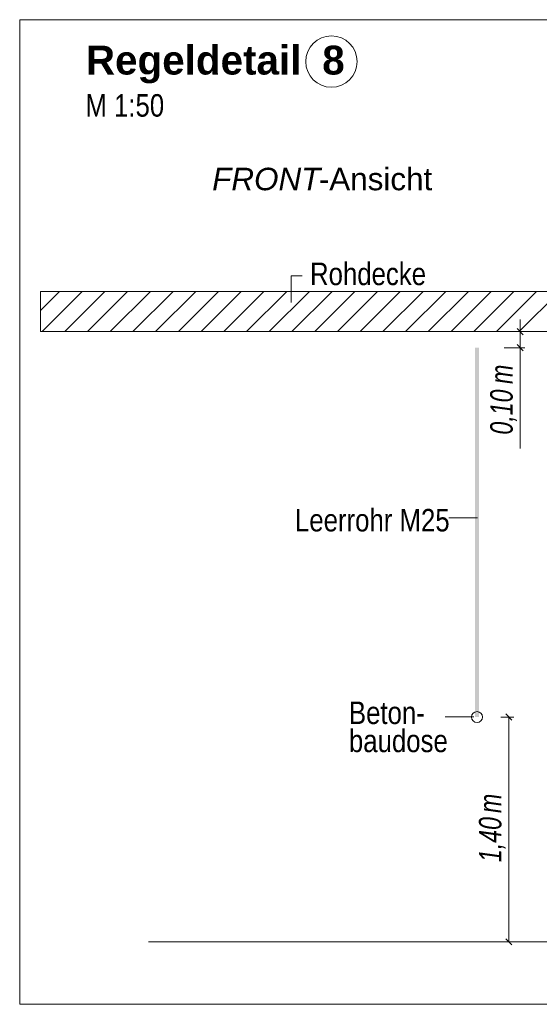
# Model space of a CAD drawing. Extents: x -420 to 300, y 62 to 1162.
# Tile 98 of 256: x 187 to 219, y 615 to 677. Entities that reach past the tile are written whole.
import ezdxf
from ezdxf.lldxf.tags import DXFTag

# ---------------------------------------------------------------- set-up
doc = ezdxf.new("R2010")
doc.units = 0
doc.layers.get('0').update_dxf_attribs({"lineweight": 35})
for name, color, linetype, lineweight, true_color in [('E_Aussparung Bemaßung-A06G9FCW8I', 5, 'Continuous', 9, 0x0000ff), ('E_Betonbaudose', 1, 'Continuous', 13, 0xff0000), ('E_Detail_Beschriftung', 7, 'Continuous', 13, 0x009900), ('E_Detail_Wandschraffur', 7, 'Continuous', 5, 0xc0c0c0), ('E_Leerrohr Beschriftung', 1, 'Continuous', 9, 0xff0000)]:
    doc.layers.add(name, color=color, linetype=linetype, lineweight=lineweight, true_color=true_color)
doc.layers.add('E_Detail_Linie_Text_Bem', color=7, linetype='Continuous', lineweight=13)
doc.styles.get("Standard").update_dxf_attribs({"font": 'ARIALN.TTF'})
tags = doc.linetypes.add('fein_strichliert', pattern=[4, 1, -2, 1]).pattern_tags.tags
tags[8:9] = [DXFTag(74, 4), DXFTag(75, 0), DXFTag(340, '0'), DXFTag(46, 0.0), DXFTag(50, 0.0), DXFTag(44, 0.0), DXFTag(45, 0.0)]
tags[6:7] = [DXFTag(74, 4), DXFTag(75, 0), DXFTag(340, '0'), DXFTag(46, 0.0), DXFTag(50, 0.0), DXFTag(44, 0.0), DXFTag(45, 0.0)]
tags[4:5] = [DXFTag(74, 4), DXFTag(75, 0), DXFTag(340, '0'), DXFTag(46, 0.0), DXFTag(50, 0.0), DXFTag(44, 0.0), DXFTag(45, 0.0)]
tags = doc.linetypes.add('fein_strichliert-A06G9FCV8I', pattern=[4, 1, -2, 1]).pattern_tags.tags
tags[8:9] = [DXFTag(74, 4), DXFTag(75, 0), DXFTag(340, '0'), DXFTag(46, 0.0), DXFTag(50, 0.0), DXFTag(44, 0.0), DXFTag(45, 0.0)]
tags[6:7] = [DXFTag(74, 4), DXFTag(75, 0), DXFTag(340, '0'), DXFTag(46, 0.0), DXFTag(50, 0.0), DXFTag(44, 0.0), DXFTag(45, 0.0)]
tags[4:5] = [DXFTag(74, 4), DXFTag(75, 0), DXFTag(340, '0'), DXFTag(46, 0.0), DXFTag(50, 0.0), DXFTag(44, 0.0), DXFTag(45, 0.0)]

# ---------------------------------------------------------------- blocks, each defined once
blk = doc.blocks.new('Referenz-A06G9FCZ8I')
at = {"layer": 'E_Aussparung Bemaßung-A06G9FCW8I', "linetype": 'Continuous', "ltscale": 0.13}
for p, q in [((217.585, 657.33), (217.967, 656.948)), ((217.776, 657.903), (217.776, 649.865)), ((218.076, 657.139), (216.776, 657.139)), ((218.076, 656.139), (216.776, 656.139)), ((217.585, 656.33), (217.967, 655.948)), ((217.376, 633.139), (216.576, 633.139)), ((217.267, 632.948), (216.885, 633.33)), ((217.076, 633.139), (217.076, 619.139)), ((217.267, 618.948), (216.885, 619.33)), ((217.376, 619.139), (216.576, 619.139))]:
    blk.add_line(p, q, dxfattribs=at)
at = {"layer": 'E_Betonbaudose', "linetype": 'Continuous', "ltscale": 0.13}
blk.add_circle((215.09, 633.139), 0.34, dxfattribs=at)
at = {"layer": 'E_Detail_Linie_Text_Bem', "linetype": 'fein_strichliert-A06G9FCV8I', "ltscale": 0.65}
for p, q in [((249.398, 676.567), (186.629, 676.567)), ((186.629, 676.567), (186.629, 615.25)), ((186.629, 615.25), (246.372, 615.25))]:
    blk.add_line(p, q, dxfattribs=at)
at = {"layer": 'E_Detail_Linie_Text_Bem', "color": 0, "linetype": 'Continuous', "ltscale": 0.13}
for p, q in [((203.52, 658.96), (203.52, 660.608)), ((203.52, 660.608), (204.206, 660.608)), ((213.334, 645.544), (215.119, 645.544)), ((213.098, 633.143), (214.883, 633.143))]:
    blk.add_line(p, q, dxfattribs=at)
at = {"layer": 'E_Detail_Linie_Text_Bem', "linetype": 'Continuous', "ltscale": 0.13}
for p, q in [((239.246, 659.639), (187.919, 659.639)), ((187.919, 659.639), (187.919, 657.139)), ((187.919, 657.139), (198.311, 657.139)), ((187.919, 657.139), (236.746, 657.139)), ((198.311, 657.139), (239.246, 657.139)), ((194.645, 619.139), (231.658, 619.139))]:
    blk.add_line(p, q, dxfattribs=at)
blk.add_solid([(215.215, 656.14), (215.215, 633.139), (214.965, 656.139), (214.965, 633.139)], dxfattribs=at)
at = {"layer": 'E_Detail_Wandschraffur', "linetype": 'ByBlock', "ltscale": 0.13}
for p, q in [((187.919, 658.454), (189.104, 659.639)), ((189.432, 657.139), (191.932, 659.639)), ((192.261, 657.139), (194.761, 659.639)), ((195.089, 657.139), (197.589, 659.639)), ((197.917, 657.139), (200.417, 659.639)), ((200.746, 657.139), (203.246, 659.639)), ((203.574, 657.139), (206.074, 659.639)), ((206.403, 657.139), (208.903, 659.639)), ((209.231, 657.139), (211.731, 659.639)), ((212.06, 657.139), (214.56, 659.639)), ((214.888, 657.139), (217.388, 659.639)), ((217.716, 657.139), (220.216, 659.639))]:
    blk.add_line(p, q, dxfattribs=at)
at = {"layer": 'E_Detail_Wandschraffur', "linetype": 'fein_strichliert', "ltscale": 0.13}
for p, q in [((188.018, 657.139), (190.518, 659.639)), ((190.846, 657.139), (193.346, 659.639)), ((193.675, 657.139), (196.175, 659.639)), ((196.503, 657.139), (199.003, 659.639)), ((199.332, 657.139), (201.832, 659.639)), ((202.16, 657.139), (204.66, 659.639)), ((204.988, 657.139), (207.488, 659.639)), ((207.817, 657.139), (210.317, 659.639)), ((210.645, 657.139), (213.145, 659.639)), ((213.474, 657.139), (215.974, 659.639)), ((216.302, 657.139), (218.802, 659.639))]:
    blk.add_line(p, q, dxfattribs=at)
at = {"layer": 'E_Leerrohr Beschriftung', "linetype": 'Continuous', "ltscale": 0.13}
blk.add_circle((206.028, 673.959), 1.6, dxfattribs=at)
at = {"layer": 'E_Aussparung Bemaßung-A06G9FCW8I', "linetype": 'Continuous', "ltscale": 0.13, "char_height": 1.4, "attachment_point": 1, "rotation": 90}
for s, insert in [('{\\W0.9;\\fArial Narrow|b0|i1;m}', (215.91, 653.88)), ('{\\W0.9;\\fArial Narrow|b0|i1;0,10 }', (215.91, 650.727)), ('{\\W0.9;\\fArial Narrow|b0|i1;m}', (215.21, 627.16)), ('{\\W0.9;\\fArial Narrow|b0|i1;1,40 }', (215.21, 624.103))]:
    blk.add_mtext(s, dxfattribs=dict(at, insert=insert))
at = {"layer": 'E_Detail_Beschriftung', "color": 1, "linetype": 'Continuous', "lineweight": 35, "ltscale": 0.35, "true_color": 0xff0000, "char_height": 1.8, "attachment_point": 1}
for s, insert in [('{\\fArial|b1|i0;Regeldetail}', (190.747, 674.951)), ('{\\fArial|b1|i0;8}', (205.457, 674.951))]:
    blk.add_mtext(s, dxfattribs=dict(at, insert=insert))
at = {"layer": 'E_Detail_Beschriftung', "linetype": 'Continuous', "ltscale": 0.13, "char_height": 1.4, "attachment_point": 1}
for s, insert in [('{\\fArial Narrow;M 1:50}', (190.717, 671.93)), ('{\\fArial Narrow;Rohdecke}', (204.697, 661.437)), ('{\\fArial Narrow;Leerrohr M25}', (203.761, 646.099)), ('{\\fArial Narrow;Beton-}', (207.118, 634.104)), ('{\\fArial Narrow;baudose}', (207.118, 632.354))]:
    blk.add_mtext(s, dxfattribs=dict(at, insert=insert))
at = {"layer": 'E_Detail_Beschriftung', "linetype": 'Continuous', "lineweight": -2, "ltscale": 0.25, "char_height": 1.4, "attachment_point": 1}
for s, insert in [('{\\fArial|b0|i1;FRONT}', (198.607, 667.345)), ('{\\fArial;-Ansicht}', (205.242, 667.345))]:
    blk.add_mtext(s, dxfattribs=dict(at, insert=insert))

msp = doc.modelspace()

# ---------------------------------------------------------------- block references
at = {"color": 8, "lineweight": 25, "ltscale": 0.25, "true_color": 0x808080}
msp.add_blockref('Referenz-A06G9FCZ8I', (0, 0), dxfattribs=at)

doc.saveas('drawing.dxf')
